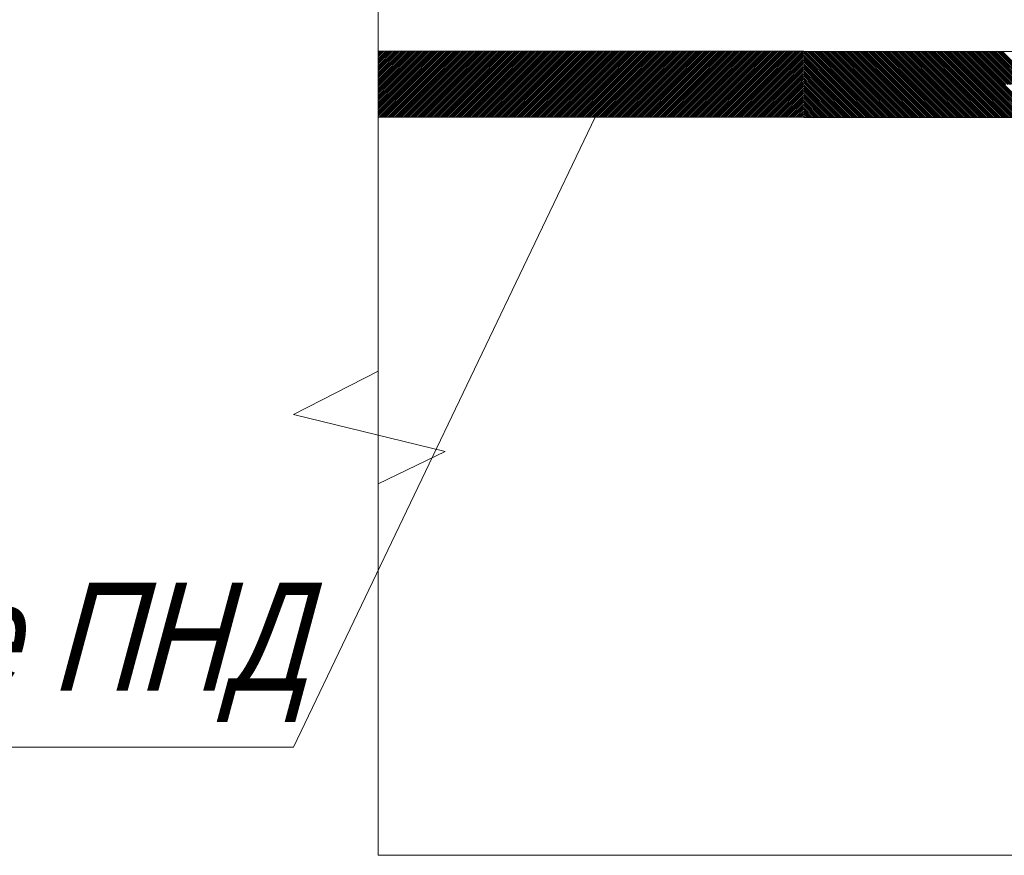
# Model space of a CAD drawing. Header units: millimetres. Extents: x 523209 to 536718, y -48289 to -47398.
# Tile 75 of 116: x 533476 to 533499, y -47866 to -47847. Entities that reach past the tile are written whole.
import ezdxf

# ---------------------------------------------------------------- set-up
doc = ezdxf.new("R2010")
doc.units = ezdxf.units.MM
doc.layers.add('0-вн_стены', color=7, linetype='Continuous', lineweight=15)
doc.layers.add('Layer1', color=7, linetype='Continuous', lineweight=13)
doc.layers.add('Оборудование', color=7, linetype='Continuous')
doc.styles.get("Standard").update_dxf_attribs({"font": 'arial.ttf'})

msp = doc.modelspace()

# ---------------------------------------------------------------- linework, layer by layer
at = {"layer": '0-вн_стены'}
for p, q in [((533484.40843, -47836.80548), (533484.40843, -47865.92691)), ((533484.40843, -47847.30715), (533484.41949, -47847.29609)), ((533484.40843, -47847.34756), (533484.4599, -47847.29609)), ((533484.40843, -47847.38797), (533484.50031, -47847.29609)), ((533484.40843, -47847.42838), (533484.54072, -47847.29609)), ((533484.40843, -47847.46879), (533484.58113, -47847.29609)), ((533484.40843, -47847.5092), (533484.62155, -47847.29609)), ((533484.40843, -47847.54962), (533484.66196, -47847.29609)), ((533484.40843, -47847.59003), (533484.70237, -47847.29609)), ((533484.40843, -47847.63044), (533484.74278, -47847.29609)), ((533484.40843, -47847.67085), (533484.78319, -47847.29609)), ((533484.40843, -47847.71126), (533484.8236, -47847.29609)), ((533484.40843, -47847.75167), (533484.86401, -47847.29609)), ((533484.40843, -47847.79208), (533484.90442, -47847.29609)), ((533484.40843, -47847.83249), (533484.94483, -47847.29609)), ((533484.40843, -47847.87291), (533484.98525, -47847.29609)), ((533484.40843, -47847.91332), (533485.02566, -47847.29609)), ((533484.40843, -47847.95373), (533485.06607, -47847.29609)), ((533484.40843, -47847.99414), (533485.10648, -47847.29609)), ((533484.40843, -47848.03455), (533485.14689, -47847.29609)), ((533494.27701, -47847.29609), (533484.40843, -47847.29609)), ((533484.42293, -47848.06046), (533485.1873, -47847.29609)), ((533484.46334, -47848.06046), (533485.22771, -47847.29609)), ((533484.50375, -47848.06046), (533485.26812, -47847.29609)), ((533484.54416, -47848.06046), (533485.30853, -47847.29609)), ((533484.58458, -47848.06046), (533485.34895, -47847.29609)), ((533484.62499, -47848.06046), (533485.38936, -47847.29609)), ((533484.6654, -47848.06046), (533485.42977, -47847.29609)), ((533484.70581, -47848.06046), (533485.47018, -47847.29609)), ((533484.74622, -47848.06046), (533485.51059, -47847.29609)), ((533484.78663, -47848.06046), (533485.551, -47847.29609)), ((533484.82704, -47848.06046), (533485.59141, -47847.29609)), ((533484.86745, -47848.06046), (533485.63182, -47847.29609)), ((533484.90786, -47848.06046), (533485.67224, -47847.29609)), ((533484.94828, -47848.06046), (533485.71265, -47847.29609)), ((533484.98869, -47848.06046), (533485.75306, -47847.29609)), ((533485.0291, -47848.06046), (533485.79347, -47847.29609)), ((533485.06951, -47848.06046), (533485.83388, -47847.29609)), ((533485.10992, -47848.06046), (533485.87429, -47847.29609)), ((533485.15033, -47848.06046), (533485.9147, -47847.29609)), ((533485.19074, -47848.06046), (533485.95511, -47847.29609)), ((533485.23115, -47848.06046), (533485.99552, -47847.29609)), ((533485.27157, -47848.06046), (533486.03594, -47847.29609)), ((533485.31198, -47848.06046), (533486.07635, -47847.29609)), ((533485.35239, -47848.06046), (533486.11676, -47847.29609)), ((533485.3928, -47848.06046), (533486.15717, -47847.29609)), ((533485.43321, -47848.06046), (533486.19758, -47847.29609)), ((533485.47362, -47848.06046), (533486.23799, -47847.29609)), ((533485.51403, -47848.06046), (533486.2784, -47847.29609)), ((533485.55444, -47848.06046), (533486.31881, -47847.29609)), ((533485.59485, -47848.06046), (533486.35922, -47847.29609)), ((533485.63527, -47848.06046), (533486.39964, -47847.29609)), ((533485.67568, -47848.06046), (533486.44005, -47847.29609)), ((533485.71609, -47848.06046), (533486.48046, -47847.29609)), ((533485.7565, -47848.06046), (533486.52087, -47847.29609)), ((533485.79691, -47848.06046), (533486.56128, -47847.29609)), ((533485.83732, -47848.06046), (533486.60169, -47847.29609)), ((533485.87773, -47848.06046), (533486.6421, -47847.29609)), ((533485.91814, -47848.06046), (533486.68251, -47847.29609)), ((533485.95855, -47848.06046), (533486.72293, -47847.29609)), ((533485.99897, -47848.06046), (533486.76334, -47847.29609)), ((533486.03938, -47848.06046), (533486.80375, -47847.29609)), ((533486.07979, -47848.06046), (533486.84416, -47847.29609)), ((533486.1202, -47848.06046), (533486.88457, -47847.29609)), ((533486.16061, -47848.06046), (533486.92498, -47847.29609)), ((533486.20102, -47848.06046), (533486.96539, -47847.29609)), ((533486.24143, -47848.06046), (533487.0058, -47847.29609)), ((533486.28184, -47848.06046), (533487.04621, -47847.29609)), ((533486.32226, -47848.06046), (533487.08663, -47847.29609)), ((533486.36267, -47848.06046), (533487.12704, -47847.29609)), ((533486.40308, -47848.06046), (533487.16745, -47847.29609)), ((533486.44349, -47848.06046), (533487.20786, -47847.29609)), ((533486.4839, -47848.06046), (533487.24827, -47847.29609)), ((533486.52431, -47848.06046), (533487.28868, -47847.29609)), ((533486.56472, -47848.06046), (533487.32909, -47847.29609)), ((533486.60513, -47848.06046), (533487.3695, -47847.29609)), ((533486.64554, -47848.06046), (533487.40991, -47847.29609)), ((533486.68596, -47848.06046), (533487.45033, -47847.29609)), ((533486.72637, -47848.06046), (533487.49074, -47847.29609)), ((533486.76678, -47848.06046), (533487.53115, -47847.29609)), ((533486.80719, -47848.06046), (533487.57156, -47847.29609)), ((533486.8476, -47848.06046), (533487.61197, -47847.29609)), ((533486.88801, -47848.06046), (533487.65238, -47847.29609)), ((533486.92842, -47848.06046), (533487.69279, -47847.29609)), ((533486.96883, -47848.06046), (533487.7332, -47847.29609)), ((533487.00924, -47848.06046), (533487.77362, -47847.29609)), ((533487.04966, -47848.06046), (533487.81403, -47847.29609)), ((533487.09007, -47848.06046), (533487.85444, -47847.29609)), ((533487.13048, -47848.06046), (533487.89485, -47847.29609)), ((533487.17089, -47848.06046), (533487.93526, -47847.29609)), ((533487.2113, -47848.06046), (533487.97567, -47847.29609)), ((533487.25171, -47848.06046), (533488.01608, -47847.29609)), ((533487.29212, -47848.06046), (533488.05649, -47847.29609)), ((533487.33253, -47848.06046), (533488.0969, -47847.29609)), ((533487.37295, -47848.06046), (533488.13732, -47847.29609)), ((533487.41336, -47848.06046), (533488.17773, -47847.29609)), ((533487.45377, -47848.06046), (533488.21814, -47847.29609)), ((533487.49418, -47848.06046), (533488.25855, -47847.29609)), ((533487.53459, -47848.06046), (533488.29896, -47847.29609)), ((533487.575, -47848.06046), (533488.33937, -47847.29609)), ((533487.61541, -47848.06046), (533488.37978, -47847.29609)), ((533487.65582, -47848.06046), (533488.42019, -47847.29609)), ((533487.69623, -47848.06046), (533488.4606, -47847.29609)), ((533487.73665, -47848.06046), (533488.50102, -47847.29609)), ((533487.77706, -47848.06046), (533488.54143, -47847.29609)), ((533487.81747, -47848.06046), (533488.58184, -47847.29609)), ((533487.85788, -47848.06046), (533488.62225, -47847.29609)), ((533487.89829, -47848.06046), (533488.66266, -47847.29609)), ((533487.9387, -47848.06046), (533488.70307, -47847.29609)), ((533487.97911, -47848.06046), (533488.74348, -47847.29609)), ((533488.01952, -47848.06046), (533488.78389, -47847.29609)), ((533488.05993, -47848.06046), (533488.82431, -47847.29609)), ((533488.10035, -47848.06046), (533488.86472, -47847.29609)), ((533488.14076, -47848.06046), (533488.90513, -47847.29609)), ((533488.18117, -47848.06046), (533488.94554, -47847.29609)), ((533488.22158, -47848.06046), (533488.98595, -47847.29609)), ((533488.26199, -47848.06046), (533489.02636, -47847.29609)), ((533488.3024, -47848.06046), (533489.06677, -47847.29609)), ((533488.34281, -47848.06046), (533489.10718, -47847.29609)), ((533488.38322, -47848.06046), (533489.14759, -47847.29609)), ((533488.42364, -47848.06046), (533489.18801, -47847.29609)), ((533488.46405, -47848.06046), (533489.22842, -47847.29609)), ((533488.50446, -47848.06046), (533489.26883, -47847.29609)), ((533488.54487, -47848.06046), (533489.30924, -47847.29609)), ((533488.58528, -47848.06046), (533489.34965, -47847.29609)), ((533488.62569, -47848.06046), (533489.39006, -47847.29609)), ((533488.6661, -47848.06046), (533489.43047, -47847.29609)), ((533488.70651, -47848.06046), (533489.47088, -47847.29609)), ((533488.74692, -47848.06046), (533489.51129, -47847.29609)), ((533488.78734, -47848.06046), (533489.55171, -47847.29609)), ((533488.82775, -47848.06046), (533489.59212, -47847.29609)), ((533488.86816, -47848.06046), (533489.63253, -47847.29609)), ((533488.90857, -47848.06046), (533489.67294, -47847.29609)), ((533488.94898, -47848.06046), (533489.71335, -47847.29609)), ((533488.98939, -47848.06046), (533489.75376, -47847.29609)), ((533489.0298, -47848.06046), (533489.79417, -47847.29609)), ((533489.07021, -47848.06046), (533489.83458, -47847.29609)), ((533489.11062, -47848.06046), (533489.875, -47847.29609)), ((533489.15104, -47848.06046), (533489.91541, -47847.29609)), ((533489.19145, -47848.06046), (533489.95582, -47847.29609)), ((533489.23186, -47848.06046), (533489.99623, -47847.29609)), ((533489.27227, -47848.06046), (533490.03664, -47847.29609)), ((533489.31268, -47848.06046), (533490.07705, -47847.29609)), ((533489.35309, -47848.06046), (533490.11746, -47847.29609)), ((533489.3935, -47848.06046), (533490.15787, -47847.29609)), ((533489.43391, -47848.06046), (533490.19828, -47847.29609)), ((533489.47433, -47848.06046), (533490.2387, -47847.29609)), ((533489.51474, -47848.06046), (533490.27911, -47847.29609)), ((533489.55515, -47848.06046), (533490.31952, -47847.29609)), ((533489.59556, -47848.06046), (533490.35993, -47847.29609)), ((533489.63597, -47848.06046), (533490.40034, -47847.29609)), ((533489.67638, -47848.06046), (533490.44075, -47847.29609)), ((533489.71679, -47848.06046), (533490.48116, -47847.29609)), ((533489.7572, -47848.06046), (533490.52157, -47847.29609)), ((533489.79761, -47848.06046), (533490.56198, -47847.29609)), ((533489.83803, -47848.06046), (533490.6024, -47847.29609)), ((533489.87844, -47848.06046), (533490.64281, -47847.29609)), ((533489.91885, -47848.06046), (533490.68322, -47847.29609)), ((533489.95926, -47848.06046), (533490.72363, -47847.29609)), ((533489.99967, -47848.06046), (533490.76404, -47847.29609)), ((533490.04008, -47848.06046), (533490.80445, -47847.29609)), ((533490.08049, -47848.06046), (533490.84486, -47847.29609)), ((533490.1209, -47848.06046), (533490.88527, -47847.29609)), ((533490.16131, -47848.06046), (533490.92568, -47847.29609)), ((533490.20173, -47848.06046), (533490.9661, -47847.29609)), ((533490.24214, -47848.06046), (533491.00651, -47847.29609)), ((533490.28255, -47848.06046), (533491.04692, -47847.29609)), ((533490.32296, -47848.06046), (533491.08733, -47847.29609)), ((533490.36337, -47848.06046), (533491.12774, -47847.29609)), ((533490.40378, -47848.06046), (533491.16815, -47847.29609)), ((533490.44419, -47848.06046), (533491.20856, -47847.29609)), ((533490.4846, -47848.06046), (533491.24897, -47847.29609)), ((533490.52502, -47848.06046), (533491.28939, -47847.29609)), ((533490.56543, -47848.06046), (533491.3298, -47847.29609)), ((533490.60584, -47848.06046), (533491.37021, -47847.29609)), ((533490.64625, -47848.06046), (533491.41062, -47847.29609)), ((533490.68666, -47848.06046), (533491.45103, -47847.29609)), ((533490.72707, -47848.06046), (533491.49144, -47847.29609)), ((533490.76748, -47848.06046), (533491.53185, -47847.29609)), ((533490.80789, -47848.06046), (533491.57226, -47847.29609)), ((533490.8483, -47848.06046), (533491.61267, -47847.29609)), ((533490.88872, -47848.06046), (533491.65309, -47847.29609)), ((533490.92913, -47848.06046), (533491.6935, -47847.29609)), ((533490.96954, -47848.06046), (533491.73391, -47847.29609)), ((533491.00995, -47848.06046), (533491.77432, -47847.29609)), ((533491.05036, -47848.06046), (533491.81473, -47847.29609)), ((533491.09077, -47848.06046), (533491.85514, -47847.29609)), ((533491.13118, -47848.06046), (533491.89555, -47847.29609)), ((533491.17159, -47848.06046), (533491.93596, -47847.29609)), ((533491.212, -47848.06046), (533491.97637, -47847.29609)), ((533491.25242, -47848.06046), (533492.01679, -47847.29609)), ((533491.29283, -47848.06046), (533492.0572, -47847.29609)), ((533491.33324, -47848.06046), (533492.09761, -47847.29609)), ((533491.37365, -47848.06046), (533492.13802, -47847.29609)), ((533491.41406, -47848.06046), (533492.17843, -47847.29609)), ((533491.45447, -47848.06046), (533492.21884, -47847.29609)), ((533491.49488, -47848.06046), (533492.25925, -47847.29609)), ((533491.53529, -47848.06046), (533492.29966, -47847.29609)), ((533491.57571, -47848.06046), (533492.34008, -47847.29609)), ((533491.61612, -47848.06046), (533492.38049, -47847.29609)), ((533491.65653, -47848.06046), (533492.4209, -47847.29609)), ((533491.69694, -47848.06046), (533492.46131, -47847.29609)), ((533491.73735, -47848.06046), (533492.50172, -47847.29609)), ((533491.77776, -47848.06046), (533492.54213, -47847.29609)), ((533491.81817, -47848.06046), (533492.58254, -47847.29609)), ((533491.85858, -47848.06046), (533492.62295, -47847.29609)), ((533491.89899, -47848.06046), (533492.66336, -47847.29609)), ((533491.93941, -47848.06046), (533492.70378, -47847.29609)), ((533491.97982, -47848.06046), (533492.74419, -47847.29609)), ((533492.02023, -47848.06046), (533492.7846, -47847.29609)), ((533492.06064, -47848.06046), (533492.82501, -47847.29609)), ((533492.10105, -47848.06046), (533492.86542, -47847.29609)), ((533492.14146, -47848.06046), (533492.90583, -47847.29609)), ((533492.18187, -47848.06046), (533492.94624, -47847.29609)), ((533492.22228, -47848.06046), (533492.98665, -47847.29609)), ((533492.26269, -47848.06046), (533493.02706, -47847.29609)), ((533492.30311, -47848.06046), (533493.06748, -47847.29609)), ((533492.34352, -47848.06046), (533493.10789, -47847.29609)), ((533492.38393, -47848.06046), (533493.1483, -47847.29609)), ((533492.42434, -47848.06046), (533493.18871, -47847.29609)), ((533492.46475, -47848.06046), (533493.22912, -47847.29609)), ((533492.50516, -47848.06046), (533493.26953, -47847.29609)), ((533492.54557, -47848.06046), (533493.30994, -47847.29609)), ((533492.58598, -47848.06046), (533493.35035, -47847.29609)), ((533492.6264, -47848.06046), (533493.39077, -47847.29609)), ((533492.66681, -47848.06046), (533493.43118, -47847.29609)), ((533492.70722, -47848.06046), (533493.47159, -47847.29609)), ((533492.74763, -47848.06046), (533493.512, -47847.29609)), ((533492.78804, -47848.06046), (533493.55241, -47847.29609)), ((533492.82845, -47848.06046), (533493.59282, -47847.29609)), ((533492.86886, -47848.06046), (533493.63323, -47847.29609)), ((533492.90927, -47848.06046), (533493.67364, -47847.29609)), ((533492.94968, -47848.06046), (533493.71405, -47847.29609)), ((533492.9901, -47848.06046), (533493.75447, -47847.29609)), ((533493.03051, -47848.06046), (533493.79488, -47847.29609)), ((533493.07092, -47848.06046), (533493.83529, -47847.29609)), ((533493.11133, -47848.06046), (533493.8757, -47847.29609)), ((533493.15174, -47848.06046), (533493.91611, -47847.29609)), ((533493.19215, -47848.06046), (533493.95652, -47847.29609)), ((533493.23256, -47848.06046), (533493.99693, -47847.29609)), ((533493.27297, -47848.06046), (533494.03734, -47847.29609)), ((533493.31338, -47848.06046), (533494.07775, -47847.29609)), ((533493.3538, -47848.06046), (533494.11817, -47847.29609)), ((533493.39421, -47848.06046), (533494.15858, -47847.29609)), ((533493.43462, -47848.06046), (533494.19899, -47847.29609)), ((533493.47503, -47848.06046), (533494.2394, -47847.29609)), ((533493.51544, -47848.06046), (533494.27701, -47847.29889)), ((533493.55585, -47848.06046), (533494.27701, -47847.3393)), ((533493.59626, -47848.06046), (533494.27701, -47847.37971)), ((533493.63667, -47848.06046), (533494.27701, -47847.42012)), ((533493.67709, -47848.06046), (533494.27701, -47847.46053)), ((533494.27701, -47847.29889), (533504.1456, -47847.29889)), ((533495.03859, -47848.06326), (533494.27701, -47847.30168)), ((533494.99818, -47848.06326), (533494.27701, -47847.3421)), ((533494.95777, -47848.06326), (533494.27701, -47847.38251)), ((533494.91735, -47848.06326), (533494.27701, -47847.42292)), ((533494.87694, -47848.06326), (533494.27701, -47847.46333)), ((533495.079, -47848.06326), (533494.31463, -47847.29889)), ((533495.11941, -47848.06326), (533494.35504, -47847.29889)), ((533495.15982, -47848.06326), (533494.39545, -47847.29889)), ((533495.20023, -47848.06326), (533494.43586, -47847.29889)), ((533495.24064, -47848.06326), (533494.47627, -47847.29889)), ((533495.28105, -47848.06326), (533494.51668, -47847.29889)), ((533495.32147, -47848.06326), (533494.5571, -47847.29889)), ((533495.36188, -47848.06326), (533494.59751, -47847.29889)), ((533495.40229, -47848.06326), (533494.63792, -47847.29889)), ((533495.4427, -47848.06326), (533494.67833, -47847.29889)), ((533495.48311, -47848.06326), (533494.71874, -47847.29889)), ((533495.52352, -47848.06326), (533494.75915, -47847.29889)), ((533495.56393, -47848.06326), (533494.79956, -47847.29889)), ((533495.60434, -47848.06326), (533494.83997, -47847.29889)), ((533495.64475, -47848.06326), (533494.88038, -47847.29889)), ((533495.68517, -47848.06326), (533494.9208, -47847.29889)), ((533495.72558, -47848.06326), (533494.96121, -47847.29889)), ((533495.76599, -47848.06326), (533495.00162, -47847.29889)), ((533495.8064, -47848.06326), (533495.04203, -47847.29889)), ((533495.84681, -47848.06326), (533495.08244, -47847.29889)), ((533495.88722, -47848.06326), (533495.12285, -47847.29889)), ((533495.92763, -47848.06326), (533495.16326, -47847.29889)), ((533495.96804, -47848.06326), (533495.20367, -47847.29889)), ((533496.00846, -47848.06326), (533495.24408, -47847.29889)), ((533496.04887, -47848.06326), (533495.2845, -47847.29889)), ((533496.08928, -47848.06326), (533495.32491, -47847.29889)), ((533496.12969, -47848.06326), (533495.36532, -47847.29889)), ((533496.1701, -47848.06326), (533495.40573, -47847.29889)), ((533496.21051, -47848.06326), (533495.44614, -47847.29889)), ((533496.25092, -47848.06326), (533495.48655, -47847.29889)), ((533496.29133, -47848.06326), (533495.52696, -47847.29889)), ((533496.33174, -47848.06326), (533495.56737, -47847.29889)), ((533496.37216, -47848.06326), (533495.60779, -47847.29889)), ((533496.41257, -47848.06326), (533495.6482, -47847.29889)), ((533496.45298, -47848.06326), (533495.68861, -47847.29889)), ((533496.49339, -47848.06326), (533495.72902, -47847.29889)), ((533496.5338, -47848.06326), (533495.76943, -47847.29889)), ((533496.57421, -47848.06326), (533495.80984, -47847.29889)), ((533496.61462, -47848.06326), (533495.85025, -47847.29889)), ((533496.65503, -47848.06326), (533495.89066, -47847.29889)), ((533496.69544, -47848.06326), (533495.93107, -47847.29889)), ((533496.73586, -47848.06326), (533495.97149, -47847.29889)), ((533496.77627, -47848.06326), (533496.0119, -47847.29889)), ((533496.81668, -47848.06326), (533496.05231, -47847.29889)), ((533496.85709, -47848.06326), (533496.09272, -47847.29889)), ((533496.8975, -47848.06326), (533496.13313, -47847.29889)), ((533496.93791, -47848.06326), (533496.17354, -47847.29889)), ((533496.97832, -47848.06326), (533496.21395, -47847.29889)), ((533497.01873, -47848.06326), (533496.25436, -47847.29889)), ((533497.05915, -47848.06326), (533496.29477, -47847.29889)), ((533497.09956, -47848.06326), (533496.33519, -47847.29889)), ((533497.13997, -47848.06326), (533496.3756, -47847.29889)), ((533497.18038, -47848.06326), (533496.41601, -47847.29889)), ((533497.22079, -47848.06326), (533496.45642, -47847.29889)), ((533497.2612, -47848.06326), (533496.49683, -47847.29889)), ((533497.30161, -47848.06326), (533496.53724, -47847.29889)), ((533497.34202, -47848.06326), (533496.57765, -47847.29889)), ((533497.38243, -47848.06326), (533496.61806, -47847.29889)), ((533497.42285, -47848.06326), (533496.65848, -47847.29889)), ((533497.46326, -47848.06326), (533496.69889, -47847.29889)), ((533497.50367, -47848.06326), (533496.7393, -47847.29889)), ((533497.54408, -47848.06326), (533496.77971, -47847.29889)), ((533497.58449, -47848.06326), (533496.82012, -47847.29889)), ((533497.6249, -47848.06326), (533496.86053, -47847.29889)), ((533497.66531, -47848.06326), (533496.90094, -47847.29889)), ((533497.70572, -47848.06326), (533496.94135, -47847.29889)), ((533497.74613, -47848.06326), (533496.98176, -47847.29889)), ((533497.78655, -47848.06326), (533497.02218, -47847.29889)), ((533497.82696, -47848.06326), (533497.06259, -47847.29889)), ((533497.86737, -47848.06326), (533497.103, -47847.29889)), ((533497.90778, -47848.06326), (533497.14341, -47847.29889)), ((533497.94819, -47848.06326), (533497.18382, -47847.29889)), ((533497.9886, -47848.06326), (533497.22423, -47847.29889)), ((533498.02901, -47848.06326), (533497.26464, -47847.29889)), ((533498.06942, -47848.06326), (533497.30505, -47847.29889)), ((533498.10984, -47848.06326), (533497.34546, -47847.29889)), ((533498.15025, -47848.06326), (533497.38588, -47847.29889)), ((533498.19066, -47848.06326), (533497.42629, -47847.29889)), ((533498.23107, -47848.06326), (533497.4667, -47847.29889)), ((533498.27148, -47848.06326), (533497.50711, -47847.29889)), ((533498.31189, -47848.06326), (533497.54752, -47847.29889)), ((533498.3523, -47848.06326), (533497.58793, -47847.29889)), ((533498.39271, -47848.06326), (533497.62834, -47847.29889)), ((533498.43312, -47848.06326), (533497.66875, -47847.29889)), ((533498.47354, -47848.06326), (533497.70917, -47847.29889)), ((533498.51395, -47848.06326), (533497.74958, -47847.29889)), ((533498.55436, -47848.06326), (533497.78999, -47847.29889)), ((533498.59477, -47848.06326), (533497.8304, -47847.29889)), ((533498.63518, -47848.06326), (533497.87081, -47847.29889)), ((533498.67559, -47848.06326), (533497.91122, -47847.29889)), ((533498.716, -47848.06326), (533497.95163, -47847.29889)), ((533498.75641, -47848.06326), (533497.99204, -47847.29889)), ((533498.79682, -47848.06326), (533498.03245, -47847.29889)), ((533498.83724, -47848.06326), (533498.07287, -47847.29889)), ((533498.87765, -47848.06326), (533498.11328, -47847.29889)), ((533498.91806, -47848.06326), (533498.15369, -47847.29889)), ((533498.95847, -47848.06326), (533498.1941, -47847.29889)), ((533498.99888, -47848.06326), (533498.23451, -47847.29889)), ((533499.03929, -47848.06326), (533498.27492, -47847.29889)), ((533499.0797, -47848.06326), (533498.31533, -47847.29889)), ((533499.12011, -47848.06326), (533498.35574, -47847.29889)), ((533499.16053, -47848.06326), (533498.39615, -47847.29889)), ((533499.20094, -47848.06326), (533498.43657, -47847.29889)), ((533499.24135, -47848.06326), (533498.47698, -47847.29889)), ((533499.28176, -47848.06326), (533498.51739, -47847.29889)), ((533499.32217, -47848.06326), (533498.5578, -47847.29889)), ((533499.36258, -47848.06326), (533498.59821, -47847.29889)), ((533499.40299, -47848.06326), (533498.63862, -47847.29889)), ((533499.4434, -47848.06326), (533498.67903, -47847.29889)), ((533499.48381, -47848.06326), (533498.71944, -47847.29889)), ((533499.52423, -47848.06326), (533498.75986, -47847.29889)), ((533499.56464, -47848.06326), (533498.80027, -47847.29889)), ((533499.60505, -47848.06326), (533498.84068, -47847.29889)), ((533499.64546, -47848.06326), (533498.88109, -47847.29889)), ((533493.7175, -47848.06046), (533494.27701, -47847.50094)), ((533493.75791, -47848.06046), (533494.27701, -47847.54136)), ((533493.79832, -47848.06046), (533494.27701, -47847.58177)), ((533493.83873, -47848.06046), (533494.27701, -47847.62218)), ((533493.87914, -47848.06046), (533494.27701, -47847.66259)), ((533493.91955, -47848.06046), (533494.27701, -47847.703)), ((533494.83653, -47848.06326), (533494.27701, -47847.50374)), ((533494.79612, -47848.06326), (533494.27701, -47847.54415)), ((533494.75571, -47848.06326), (533494.27701, -47847.58456)), ((533494.7153, -47848.06326), (533494.27701, -47847.62497)), ((533494.67489, -47848.06326), (533494.27701, -47847.66539)), ((533494.63448, -47848.06326), (533494.27701, -47847.7058)), ((533493.95996, -47848.06046), (533494.27701, -47847.74341)), ((533494.00037, -47848.06046), (533494.27701, -47847.78382)), ((533494.04079, -47848.06046), (533494.27701, -47847.82423)), ((533494.0812, -47848.06046), (533494.27701, -47847.86464)), ((533494.12161, -47848.06046), (533494.27701, -47847.90506)), ((533494.16202, -47848.06046), (533494.27701, -47847.94547)), ((533494.59406, -47848.06326), (533494.27701, -47847.74621)), ((533494.55365, -47848.06326), (533494.27701, -47847.78662)), ((533494.51324, -47848.06326), (533494.27701, -47847.82703)), ((533494.47283, -47848.06326), (533494.27701, -47847.86744)), ((533494.43242, -47848.06326), (533494.27701, -47847.90785)), ((533494.39201, -47848.06326), (533494.27701, -47847.94826)), ((533484.40843, -47848.07496), (533484.42293, -47848.06046)), ((533484.40843, -47848.11537), (533484.46334, -47848.06046)), ((533484.40843, -47848.15578), (533484.50375, -47848.06046)), ((533484.40843, -47848.19619), (533484.54416, -47848.06046)), ((533484.40843, -47848.23661), (533484.58458, -47848.06046)), ((533484.40843, -47848.27702), (533484.62499, -47848.06046)), ((533484.40843, -47848.31743), (533484.6654, -47848.06046)), ((533484.40843, -47848.35784), (533484.70581, -47848.06046)), ((533484.40843, -47848.39825), (533484.74622, -47848.06046)), ((533484.40843, -47848.43866), (533484.78663, -47848.06046)), ((533484.40843, -47848.47907), (533484.82704, -47848.06046)), ((533484.40843, -47848.51948), (533484.86745, -47848.06046)), ((533484.40843, -47848.55989), (533484.90786, -47848.06046)), ((533484.40843, -47848.60031), (533484.94828, -47848.06046)), ((533484.40843, -47848.64072), (533484.98869, -47848.06046)), ((533484.40843, -47848.68113), (533485.0291, -47848.06046)), ((533484.40843, -47848.72154), (533485.06951, -47848.06046)), ((533484.40843, -47848.76195), (533485.10992, -47848.06046)), ((533484.40843, -47848.80236), (533485.15033, -47848.06046)), ((533484.42637, -47848.82483), (533485.19074, -47848.06046)), ((533484.46678, -47848.82483), (533485.23115, -47848.06046)), ((533484.5072, -47848.82483), (533485.27157, -47848.06046)), ((533484.54761, -47848.82483), (533485.31198, -47848.06046)), ((533484.58802, -47848.82483), (533485.35239, -47848.06046)), ((533484.62843, -47848.82483), (533485.3928, -47848.06046)), ((533484.66884, -47848.82483), (533485.43321, -47848.06046)), ((533484.70925, -47848.82483), (533485.47362, -47848.06046)), ((533484.74966, -47848.82483), (533485.51403, -47848.06046)), ((533484.79007, -47848.82483), (533485.55444, -47848.06046)), ((533484.83048, -47848.82483), (533485.59485, -47848.06046)), ((533484.8709, -47848.82483), (533485.63527, -47848.06046)), ((533484.91131, -47848.82483), (533485.67568, -47848.06046)), ((533484.95172, -47848.82483), (533485.71609, -47848.06046)), ((533484.99213, -47848.82483), (533485.7565, -47848.06046)), ((533485.03254, -47848.82483), (533485.79691, -47848.06046)), ((533485.07295, -47848.82483), (533485.83732, -47848.06046)), ((533485.11336, -47848.82483), (533485.87773, -47848.06046)), ((533485.15377, -47848.82483), (533485.91814, -47848.06046)), ((533485.19418, -47848.82483), (533485.95855, -47848.06046)), ((533485.2346, -47848.82483), (533485.99897, -47848.06046)), ((533485.27501, -47848.82483), (533486.03938, -47848.06046)), ((533485.31542, -47848.82483), (533486.07979, -47848.06046)), ((533485.35583, -47848.82483), (533486.1202, -47848.06046)), ((533485.39624, -47848.82483), (533486.16061, -47848.06046)), ((533485.43665, -47848.82483), (533486.20102, -47848.06046)), ((533485.47706, -47848.82483), (533486.24143, -47848.06046)), ((533485.51747, -47848.82483), (533486.28184, -47848.06046)), ((533485.55789, -47848.82483), (533486.32226, -47848.06046)), ((533485.5983, -47848.82483), (533486.36267, -47848.06046)), ((533485.63871, -47848.82483), (533486.40308, -47848.06046)), ((533485.67912, -47848.82483), (533486.44349, -47848.06046)), ((533485.71953, -47848.82483), (533486.4839, -47848.06046)), ((533485.75994, -47848.82483), (533486.52431, -47848.06046)), ((533485.80035, -47848.82483), (533486.56472, -47848.06046)), ((533485.84076, -47848.82483), (533486.60513, -47848.06046)), ((533485.88117, -47848.82483), (533486.64554, -47848.06046)), ((533485.92159, -47848.82483), (533486.68596, -47848.06046)), ((533485.962, -47848.82483), (533486.72637, -47848.06046)), ((533486.00241, -47848.82483), (533486.76678, -47848.06046)), ((533486.04282, -47848.82483), (533486.80719, -47848.06046)), ((533486.08323, -47848.82483), (533486.8476, -47848.06046)), ((533486.12364, -47848.82483), (533486.88801, -47848.06046)), ((533486.16405, -47848.82483), (533486.92842, -47848.06046)), ((533486.20446, -47848.82483), (533486.96883, -47848.06046)), ((533486.24487, -47848.82483), (533487.00924, -47848.06046)), ((533486.28529, -47848.82483), (533487.04966, -47848.06046)), ((533486.3257, -47848.82483), (533487.09007, -47848.06046)), ((533486.36611, -47848.82483), (533487.13048, -47848.06046)), ((533486.40652, -47848.82483), (533487.17089, -47848.06046)), ((533486.44693, -47848.82483), (533487.2113, -47848.06046)), ((533486.48734, -47848.82483), (533487.25171, -47848.06046)), ((533486.52775, -47848.82483), (533487.29212, -47848.06046)), ((533486.56816, -47848.82483), (533487.33253, -47848.06046)), ((533486.60858, -47848.82483), (533487.37295, -47848.06046)), ((533486.64899, -47848.82483), (533487.41336, -47848.06046)), ((533486.6894, -47848.82483), (533487.45377, -47848.06046)), ((533486.72981, -47848.82483), (533487.49418, -47848.06046)), ((533486.77022, -47848.82483), (533487.53459, -47848.06046)), ((533486.81063, -47848.82483), (533487.575, -47848.06046)), ((533486.85104, -47848.82483), (533487.61541, -47848.06046)), ((533486.89145, -47848.82483), (533487.65582, -47848.06046)), ((533486.93186, -47848.82483), (533487.69623, -47848.06046)), ((533486.97228, -47848.82483), (533487.73665, -47848.06046)), ((533487.01269, -47848.82483), (533487.77706, -47848.06046)), ((533487.0531, -47848.82483), (533487.81747, -47848.06046)), ((533487.09351, -47848.82483), (533487.85788, -47848.06046)), ((533487.13392, -47848.82483), (533487.89829, -47848.06046)), ((533487.17433, -47848.82483), (533487.9387, -47848.06046)), ((533487.21474, -47848.82483), (533487.97911, -47848.06046)), ((533487.25515, -47848.82483), (533488.01952, -47848.06046)), ((533487.29556, -47848.82483), (533488.05993, -47848.06046)), ((533487.33598, -47848.82483), (533488.10035, -47848.06046)), ((533487.37639, -47848.82483), (533488.14076, -47848.06046)), ((533487.4168, -47848.82483), (533488.18117, -47848.06046)), ((533487.45721, -47848.82483), (533488.22158, -47848.06046)), ((533487.49762, -47848.82483), (533488.26199, -47848.06046)), ((533487.53803, -47848.82483), (533488.3024, -47848.06046)), ((533487.57844, -47848.82483), (533488.34281, -47848.06046)), ((533487.61885, -47848.82483), (533488.38322, -47848.06046)), ((533487.65927, -47848.82483), (533488.42364, -47848.06046)), ((533487.69968, -47848.82483), (533488.46405, -47848.06046)), ((533487.74009, -47848.82483), (533488.50446, -47848.06046)), ((533487.7805, -47848.82483), (533488.54487, -47848.06046)), ((533487.82091, -47848.82483), (533488.58528, -47848.06046)), ((533487.86132, -47848.82483), (533488.62569, -47848.06046)), ((533487.90173, -47848.82483), (533488.6661, -47848.06046)), ((533487.94214, -47848.82483), (533488.70651, -47848.06046)), ((533487.98255, -47848.82483), (533488.74692, -47848.06046)), ((533488.02297, -47848.82483), (533488.78734, -47848.06046)), ((533488.06338, -47848.82483), (533488.82775, -47848.06046)), ((533488.10379, -47848.82483), (533488.86816, -47848.06046)), ((533488.1442, -47848.82483), (533488.90857, -47848.06046)), ((533488.18461, -47848.82483), (533488.94898, -47848.06046)), ((533488.22502, -47848.82483), (533488.98939, -47848.06046)), ((533488.26543, -47848.82483), (533489.0298, -47848.06046)), ((533488.30584, -47848.82483), (533489.07021, -47848.06046)), ((533488.34625, -47848.82483), (533489.11062, -47848.06046)), ((533488.38667, -47848.82483), (533489.15104, -47848.06046)), ((533488.42708, -47848.82483), (533489.19145, -47848.06046)), ((533488.46749, -47848.82483), (533489.23186, -47848.06046)), ((533488.5079, -47848.82483), (533489.27227, -47848.06046)), ((533488.54831, -47848.82483), (533489.31268, -47848.06046)), ((533488.58872, -47848.82483), (533489.35309, -47848.06046)), ((533488.62913, -47848.82483), (533489.3935, -47848.06046)), ((533488.66954, -47848.82483), (533489.43391, -47848.06046)), ((533488.70996, -47848.82483), (533489.47433, -47848.06046)), ((533488.75037, -47848.82483), (533489.51474, -47848.06046)), ((533488.79078, -47848.82483), (533489.55515, -47848.06046)), ((533488.83119, -47848.82483), (533489.59556, -47848.06046)), ((533488.8716, -47848.82483), (533489.63597, -47848.06046)), ((533488.91201, -47848.82483), (533489.67638, -47848.06046)), ((533488.95242, -47848.82483), (533489.71679, -47848.06046)), ((533488.99283, -47848.82483), (533489.7572, -47848.06046)), ((533489.03324, -47848.82483), (533489.79761, -47848.06046)), ((533489.07366, -47848.82483), (533489.83803, -47848.06046)), ((533489.11407, -47848.82483), (533489.87844, -47848.06046)), ((533489.15448, -47848.82483), (533489.91885, -47848.06046)), ((533489.19489, -47848.82483), (533489.95926, -47848.06046)), ((533489.2353, -47848.82483), (533489.99967, -47848.06046)), ((533489.27571, -47848.82483), (533490.04008, -47848.06046)), ((533489.31612, -47848.82483), (533490.08049, -47848.06046)), ((533489.35653, -47848.82483), (533490.1209, -47848.06046)), ((533489.39694, -47848.82483), (533490.16131, -47848.06046)), ((533489.43736, -47848.82483), (533490.20173, -47848.06046)), ((533489.47777, -47848.82483), (533490.24214, -47848.06046)), ((533489.51818, -47848.82483), (533490.28255, -47848.06046)), ((533489.55859, -47848.82483), (533490.32296, -47848.06046)), ((533489.599, -47848.82483), (533490.36337, -47848.06046)), ((533489.63941, -47848.82483), (533490.40378, -47848.06046)), ((533489.67982, -47848.82483), (533490.44419, -47848.06046)), ((533489.72023, -47848.82483), (533490.4846, -47848.06046)), ((533489.76064, -47848.82483), (533490.52502, -47848.06046)), ((533489.80106, -47848.82483), (533490.56543, -47848.06046)), ((533489.84147, -47848.82483), (533490.60584, -47848.06046)), ((533489.88188, -47848.82483), (533490.64625, -47848.06046)), ((533489.92229, -47848.82483), (533490.68666, -47848.06046)), ((533489.9627, -47848.82483), (533490.72707, -47848.06046)), ((533490.00311, -47848.82483), (533490.76748, -47848.06046)), ((533490.04352, -47848.82483), (533490.80789, -47848.06046)), ((533490.08393, -47848.82483), (533490.8483, -47848.06046)), ((533490.12435, -47848.82483), (533490.88872, -47848.06046)), ((533490.16476, -47848.82483), (533490.92913, -47848.06046)), ((533490.20517, -47848.82483), (533490.96954, -47848.06046)), ((533490.24558, -47848.82483), (533491.00995, -47848.06046)), ((533490.28599, -47848.82483), (533491.05036, -47848.06046)), ((533490.3264, -47848.82483), (533491.09077, -47848.06046)), ((533490.36681, -47848.82483), (533491.13118, -47848.06046)), ((533490.40722, -47848.82483), (533491.17159, -47848.06046)), ((533490.44763, -47848.82483), (533491.212, -47848.06046)), ((533490.48805, -47848.82483), (533491.25242, -47848.06046)), ((533490.52846, -47848.82483), (533491.29283, -47848.06046)), ((533490.56887, -47848.82483), (533491.33324, -47848.06046)), ((533490.60928, -47848.82483), (533491.37365, -47848.06046)), ((533490.64969, -47848.82483), (533491.41406, -47848.06046)), ((533490.6901, -47848.82483), (533491.45447, -47848.06046)), ((533490.73051, -47848.82483), (533491.49488, -47848.06046)), ((533490.77092, -47848.82483), (533491.53529, -47848.06046)), ((533490.81133, -47848.82483), (533491.57571, -47848.06046)), ((533490.85175, -47848.82483), (533491.61612, -47848.06046)), ((533490.89216, -47848.82483), (533491.65653, -47848.06046)), ((533490.93257, -47848.82483), (533491.69694, -47848.06046)), ((533490.97298, -47848.82483), (533491.73735, -47848.06046)), ((533491.01339, -47848.82483), (533491.77776, -47848.06046)), ((533491.0538, -47848.82483), (533491.81817, -47848.06046)), ((533491.09421, -47848.82483), (533491.85858, -47848.06046)), ((533491.13462, -47848.82483), (533491.89899, -47848.06046)), ((533491.17504, -47848.82483), (533491.93941, -47848.06046)), ((533491.21545, -47848.82483), (533491.97982, -47848.06046)), ((533491.25586, -47848.82483), (533492.02023, -47848.06046)), ((533491.29627, -47848.82483), (533492.06064, -47848.06046)), ((533491.33668, -47848.82483), (533492.10105, -47848.06046)), ((533491.37709, -47848.82483), (533492.14146, -47848.06046)), ((533491.4175, -47848.82483), (533492.18187, -47848.06046)), ((533491.45791, -47848.82483), (533492.22228, -47848.06046)), ((533491.49832, -47848.82483), (533492.26269, -47848.06046)), ((533491.53874, -47848.82483), (533492.30311, -47848.06046)), ((533491.57915, -47848.82483), (533492.34352, -47848.06046)), ((533491.61956, -47848.82483), (533492.38393, -47848.06046)), ((533491.65997, -47848.82483), (533492.42434, -47848.06046)), ((533491.70038, -47848.82483), (533492.46475, -47848.06046)), ((533491.74079, -47848.82483), (533492.50516, -47848.06046)), ((533491.7812, -47848.82483), (533492.54557, -47848.06046)), ((533491.82161, -47848.82483), (533492.58598, -47848.06046)), ((533491.86202, -47848.82483), (533492.6264, -47848.06046)), ((533491.90244, -47848.82483), (533492.66681, -47848.06046)), ((533491.94285, -47848.82483), (533492.70722, -47848.06046)), ((533491.98326, -47848.82483), (533492.74763, -47848.06046)), ((533492.02367, -47848.82483), (533492.78804, -47848.06046)), ((533492.06408, -47848.82483), (533492.82845, -47848.06046)), ((533492.10449, -47848.82483), (533492.86886, -47848.06046)), ((533492.1449, -47848.82483), (533492.90927, -47848.06046)), ((533492.18531, -47848.82483), (533492.94968, -47848.06046)), ((533492.22573, -47848.82483), (533492.9901, -47848.06046)), ((533492.26614, -47848.82483), (533493.03051, -47848.06046)), ((533492.30655, -47848.82483), (533493.07092, -47848.06046)), ((533492.34696, -47848.82483), (533493.11133, -47848.06046)), ((533492.38737, -47848.82483), (533493.15174, -47848.06046)), ((533492.42778, -47848.82483), (533493.19215, -47848.06046)), ((533492.46819, -47848.82483), (533493.23256, -47848.06046)), ((533492.5086, -47848.82483), (533493.27297, -47848.06046)), ((533492.54901, -47848.82483), (533493.31338, -47848.06046)), ((533492.58943, -47848.82483), (533493.3538, -47848.06046)), ((533492.62984, -47848.82483), (533493.39421, -47848.06046)), ((533492.67025, -47848.82483), (533493.43462, -47848.06046)), ((533492.71066, -47848.82483), (533493.47503, -47848.06046)), ((533492.75107, -47848.82483), (533493.51544, -47848.06046)), ((533492.79148, -47848.82483), (533493.55585, -47848.06046)), ((533492.83189, -47848.82483), (533493.59626, -47848.06046)), ((533492.8723, -47848.82483), (533493.63667, -47848.06046)), ((533492.91271, -47848.82483), (533493.67709, -47848.06046)), ((533492.95313, -47848.82483), (533493.7175, -47848.06046)), ((533492.99354, -47848.82483), (533493.75791, -47848.06046)), ((533493.03395, -47848.82483), (533493.79832, -47848.06046)), ((533493.07436, -47848.82483), (533493.83873, -47848.06046)), ((533493.11477, -47848.82483), (533493.87914, -47848.06046)), ((533493.15518, -47848.82483), (533493.91955, -47848.06046)), ((533493.19559, -47848.82483), (533493.95996, -47848.06046)), ((533493.236, -47848.82483), (533494.00037, -47848.06046)), ((533493.27642, -47848.82483), (533494.04079, -47848.06046)), ((533493.31683, -47848.82483), (533494.0812, -47848.06046)), ((533493.35724, -47848.82483), (533494.12161, -47848.06046)), ((533493.39765, -47848.82483), (533494.16202, -47848.06046)), ((533493.43806, -47848.82483), (533494.20243, -47848.06046)), ((533493.47847, -47848.82483), (533494.24284, -47848.06046)), ((533493.51888, -47848.82483), (533494.27701, -47848.0667)), ((533493.55929, -47848.82483), (533494.27701, -47848.10711)), ((533493.5997, -47848.82483), (533494.27701, -47848.14752)), ((533494.20243, -47848.06046), (533494.27701, -47847.98588)), ((533494.24284, -47848.06046), (533494.27701, -47848.02629)), ((533494.3516, -47848.06326), (533494.27701, -47847.98867)), ((533494.31119, -47848.06326), (533494.27701, -47848.02909)), ((533495.03515, -47848.82763), (533494.27701, -47848.0695)), ((533494.99473, -47848.82763), (533494.27701, -47848.10991)), ((533494.95432, -47848.82763), (533494.27701, -47848.15032)), ((533495.07556, -47848.82763), (533494.31119, -47848.06326)), ((533495.11597, -47848.82763), (533494.3516, -47848.06326)), ((533495.15638, -47848.82763), (533494.39201, -47848.06326)), ((533495.19679, -47848.82763), (533494.43242, -47848.06326)), ((533495.2372, -47848.82763), (533494.47283, -47848.06326)), ((533495.27761, -47848.82763), (533494.51324, -47848.06326)), ((533495.31802, -47848.82763), (533494.55365, -47848.06326)), ((533495.35843, -47848.82763), (533494.59406, -47848.06326)), ((533495.39885, -47848.82763), (533494.63448, -47848.06326)), ((533495.43926, -47848.82763), (533494.67489, -47848.06326)), ((533495.47967, -47848.82763), (533494.7153, -47848.06326)), ((533495.52008, -47848.82763), (533494.75571, -47848.06326)), ((533495.56049, -47848.82763), (533494.79612, -47848.06326)), ((533495.6009, -47848.82763), (533494.83653, -47848.06326)), ((533495.64131, -47848.82763), (533494.87694, -47848.06326)), ((533495.68172, -47848.82763), (533494.91735, -47848.06326)), ((533495.72214, -47848.82763), (533494.95777, -47848.06326)), ((533495.76255, -47848.82763), (533494.99818, -47848.06326)), ((533495.80296, -47848.82763), (533495.03859, -47848.06326)), ((533495.84337, -47848.82763), (533495.079, -47848.06326)), ((533495.88378, -47848.82763), (533495.11941, -47848.06326)), ((533495.92419, -47848.82763), (533495.15982, -47848.06326)), ((533495.9646, -47848.82763), (533495.20023, -47848.06326)), ((533496.00501, -47848.82763), (533495.24064, -47848.06326)), ((533496.04542, -47848.82763), (533495.28105, -47848.06326)), ((533496.08584, -47848.82763), (533495.32147, -47848.06326)), ((533496.12625, -47848.82763), (533495.36188, -47848.06326)), ((533496.16666, -47848.82763), (533495.40229, -47848.06326)), ((533496.20707, -47848.82763), (533495.4427, -47848.06326)), ((533496.24748, -47848.82763), (533495.48311, -47848.06326)), ((533496.28789, -47848.82763), (533495.52352, -47848.06326)), ((533496.3283, -47848.82763), (533495.56393, -47848.06326)), ((533496.36871, -47848.82763), (533495.60434, -47848.06326)), ((533496.40912, -47848.82763), (533495.64475, -47848.06326)), ((533496.44954, -47848.82763), (533495.68517, -47848.06326)), ((533496.48995, -47848.82763), (533495.72558, -47848.06326)), ((533496.53036, -47848.82763), (533495.76599, -47848.06326)), ((533496.57077, -47848.82763), (533495.8064, -47848.06326)), ((533496.61118, -47848.82763), (533495.84681, -47848.06326)), ((533496.65159, -47848.82763), (533495.88722, -47848.06326)), ((533496.692, -47848.82763), (533495.92763, -47848.06326)), ((533496.73241, -47848.82763), (533495.96804, -47848.06326)), ((533496.77283, -47848.82763), (533496.00846, -47848.06326)), ((533496.81324, -47848.82763), (533496.04887, -47848.06326)), ((533496.85365, -47848.82763), (533496.08928, -47848.06326)), ((533496.89406, -47848.82763), (533496.12969, -47848.06326)), ((533496.93447, -47848.82763), (533496.1701, -47848.06326)), ((533496.97488, -47848.82763), (533496.21051, -47848.06326)), ((533497.01529, -47848.82763), (533496.25092, -47848.06326)), ((533497.0557, -47848.82763), (533496.29133, -47848.06326)), ((533497.09611, -47848.82763), (533496.33174, -47848.06326)), ((533497.13653, -47848.82763), (533496.37216, -47848.06326)), ((533497.17694, -47848.82763), (533496.41257, -47848.06326)), ((533497.21735, -47848.82763), (533496.45298, -47848.06326)), ((533497.25776, -47848.82763), (533496.49339, -47848.06326)), ((533497.29817, -47848.82763), (533496.5338, -47848.06326)), ((533497.33858, -47848.82763), (533496.57421, -47848.06326)), ((533497.37899, -47848.82763), (533496.61462, -47848.06326)), ((533497.4194, -47848.82763), (533496.65503, -47848.06326)), ((533497.45981, -47848.82763), (533496.69544, -47848.06326)), ((533497.50023, -47848.82763), (533496.73586, -47848.06326)), ((533497.54064, -47848.82763), (533496.77627, -47848.06326)), ((533497.58105, -47848.82763), (533496.81668, -47848.06326)), ((533497.62146, -47848.82763), (533496.85709, -47848.06326)), ((533497.66187, -47848.82763), (533496.8975, -47848.06326)), ((533497.70228, -47848.82763), (533496.93791, -47848.06326)), ((533497.74269, -47848.82763), (533496.97832, -47848.06326)), ((533497.7831, -47848.82763), (533497.01873, -47848.06326)), ((533497.82352, -47848.82763), (533497.05915, -47848.06326)), ((533497.86393, -47848.82763), (533497.09956, -47848.06326)), ((533497.90434, -47848.82763), (533497.13997, -47848.06326)), ((533497.94475, -47848.82763), (533497.18038, -47848.06326)), ((533497.98516, -47848.82763), (533497.22079, -47848.06326)), ((533498.02557, -47848.82763), (533497.2612, -47848.06326)), ((533498.06598, -47848.82763), (533497.30161, -47848.06326)), ((533498.10639, -47848.82763), (533497.34202, -47848.06326)), ((533498.1468, -47848.82763), (533497.38243, -47848.06326)), ((533498.18722, -47848.82763), (533497.42285, -47848.06326)), ((533498.22763, -47848.82763), (533497.46326, -47848.06326)), ((533498.26804, -47848.82763), (533497.50367, -47848.06326)), ((533498.30845, -47848.82763), (533497.54408, -47848.06326)), ((533498.34886, -47848.82763), (533497.58449, -47848.06326)), ((533498.38927, -47848.82763), (533497.6249, -47848.06326)), ((533498.42968, -47848.82763), (533497.66531, -47848.06326)), ((533498.47009, -47848.82763), (533497.70572, -47848.06326)), ((533498.5105, -47848.82763), (533497.74613, -47848.06326)), ((533498.55092, -47848.82763), (533497.78655, -47848.06326)), ((533498.59133, -47848.82763), (533497.82696, -47848.06326)), ((533498.63174, -47848.82763), (533497.86737, -47848.06326)), ((533498.67215, -47848.82763), (533497.90778, -47848.06326)), ((533498.71256, -47848.82763), (533497.94819, -47848.06326)), ((533498.75297, -47848.82763), (533497.9886, -47848.06326)), ((533498.79338, -47848.82763), (533498.02901, -47848.06326)), ((533498.83379, -47848.82763), (533498.06942, -47848.06326)), ((533498.87421, -47848.82763), (533498.10984, -47848.06326)), ((533498.91462, -47848.82763), (533498.15025, -47848.06326)), ((533498.95503, -47848.82763), (533498.19066, -47848.06326)), ((533498.99544, -47848.82763), (533498.23107, -47848.06326)), ((533499.03585, -47848.82763), (533498.27148, -47848.06326)), ((533499.07626, -47848.82763), (533498.31189, -47848.06326)), ((533499.11667, -47848.82763), (533498.3523, -47848.06326)), ((533499.15708, -47848.82763), (533498.39271, -47848.06326)), ((533499.19749, -47848.82763), (533498.43312, -47848.06326)), ((533499.23791, -47848.82763), (533498.47354, -47848.06326)), ((533499.27832, -47848.82763), (533498.51395, -47848.06326)), ((533499.31873, -47848.82763), (533498.55436, -47848.06326)), ((533499.35914, -47848.82763), (533498.59477, -47848.06326)), ((533499.39955, -47848.82763), (533498.63518, -47848.06326)), ((533499.43996, -47848.82763), (533498.67559, -47848.06326)), ((533499.48037, -47848.82763), (533498.716, -47848.06326)), ((533499.52078, -47848.82763), (533498.75641, -47848.06326)), ((533499.56119, -47848.82763), (533498.79682, -47848.06326)), ((533499.60161, -47848.82763), (533498.83724, -47848.06326)), ((533499.64202, -47848.82763), (533498.87765, -47848.06326)), ((533499.68243, -47848.82763), (533498.91806, -47848.06326)), ((533493.64012, -47848.82483), (533494.27701, -47848.18793)), ((533493.68053, -47848.82483), (533494.27701, -47848.22834)), ((533493.72094, -47848.82483), (533494.27701, -47848.26876)), ((533493.76135, -47848.82483), (533494.27701, -47848.30917)), ((533493.80176, -47848.82483), (533494.27701, -47848.34958)), ((533493.84217, -47848.82483), (533494.27701, -47848.38999)), ((533494.91391, -47848.82763), (533494.27701, -47848.19073)), ((533494.8735, -47848.82763), (533494.27701, -47848.23114)), ((533494.83309, -47848.82763), (533494.27701, -47848.27155)), ((533494.79268, -47848.82763), (533494.27701, -47848.31196)), ((533494.75227, -47848.82763), (533494.27701, -47848.35237)), ((533494.71186, -47848.82763), (533494.27701, -47848.39279)), ((533493.88258, -47848.82483), (533494.27701, -47848.4304)), ((533493.92299, -47848.82483), (533494.27701, -47848.47081)), ((533493.9634, -47848.82483), (533494.27701, -47848.51122)), ((533494.00382, -47848.82483), (533494.27701, -47848.55163)), ((533494.04423, -47848.82483), (533494.27701, -47848.59205)), ((533494.08464, -47848.82483), (533494.27701, -47848.63246)), ((533494.67145, -47848.82763), (533494.27701, -47848.4332)), ((533494.63103, -47848.82763), (533494.27701, -47848.47361)), ((533494.59062, -47848.82763), (533494.27701, -47848.51402)), ((533494.55021, -47848.82763), (533494.27701, -47848.55443)), ((533494.5098, -47848.82763), (533494.27701, -47848.59484)), ((533494.46939, -47848.82763), (533494.27701, -47848.63525)), ((533482.44084, -47863.42299), (533489.43736, -47848.82483)), ((533494.27701, -47848.82483), (533484.40843, -47848.82483)), ((533494.12505, -47848.82483), (533494.27701, -47848.67287)), ((533494.16546, -47848.82483), (533494.27701, -47848.71328)), ((533494.20587, -47848.82483), (533494.27701, -47848.75369)), ((533494.24628, -47848.82483), (533494.27701, -47848.7941)), ((533494.42898, -47848.82763), (533494.27701, -47848.67566)), ((533494.38857, -47848.82763), (533494.27701, -47848.71608)), ((533494.34816, -47848.82763), (533494.27701, -47848.75649)), ((533494.30774, -47848.82763), (533494.27701, -47848.7969)), ((533494.27701, -47848.82763), (533504.1456, -47848.82763)), ((533484.40843, -47854.7114), (533482.44191, -47855.71538)), ((533482.44191, -47855.71538), (533485.95754, -47856.56875)), ((533485.95754, -47856.56875), (533484.40843, -47857.32176)), ((533484.40843, -47865.92691), (533543.90305, -47865.92691))]:
    msp.add_line(p, q, dxfattribs=at)
at = {"layer": 'Layer1'}
msp.add_line((533437.89025, -47863.42299), (533482.44084, -47863.42299), dxfattribs=at)

# ---------------------------------------------------------------- texts
at = {"layer": 'Оборудование', "oblique": 15, "width": 0.8}
msp.add_text('Кабели ПвВГнг(А)LS  в трубе ПНД', height=2.5, dxfattribs=at).set_placement((533437.96854, -47862.11247))

doc.saveas('drawing.dxf')
